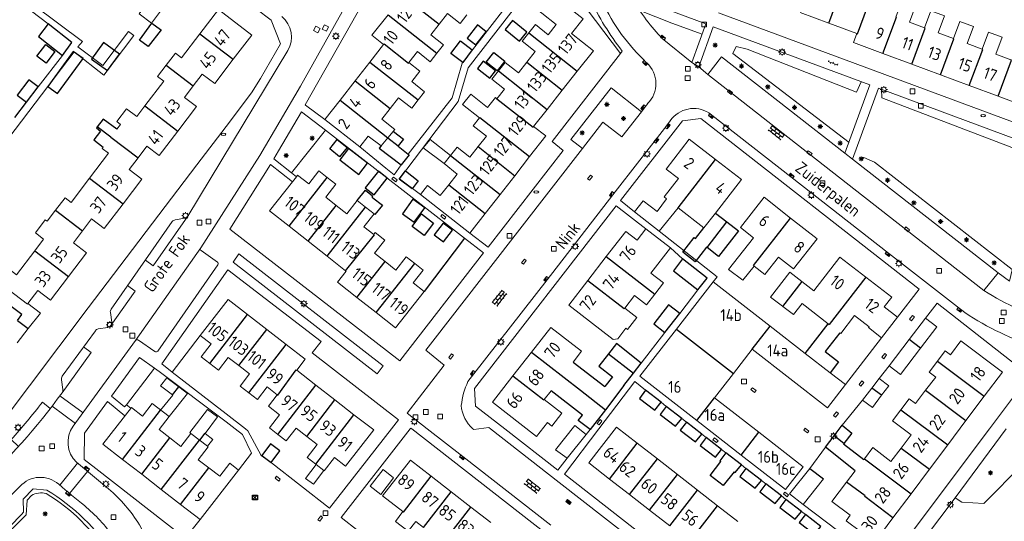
# Model space of a CAD drawing. Extents: x 168769 to 512904, y 516715 to 1559940.
# Tile 134 of 256: x 169957 to 170164, y 519731 to 519836. Entities that reach past the tile are written whole.
import ezdxf

# ---------------------------------------------------------------- set-up
doc = ezdxf.new("R2010")
doc.units = 0
doc.header["$MEASUREMENT"] = 0
doc.layers.get('0').update_dxf_attribs({"linetype": 'CONTINUOUS'})
for name, color, linetype, lineweight in [('B01_HOOFDGEBOUW', 10, 'CONTINUOUS', 0), ('B02_bijgebouw', 12, 'CONTINUOUS', 0), ('B07_scheidingsmuur', 14, 'CONTINUOUS', 25), ('Q04_wegmarkering', 7, 'CONTINUOUS', 0), ('Q21_LANTAARNPAAL', 7, 'CONTINUOUS', 18), ('Q23_kolk', 7, 'CONTINUOUS', 18), ('Q26_BOOM', 7, 'CONTINUOUS', 18), ('Q28_rioolput', 7, 'CONTINUOUS', 18), ('Q92_BRANDKRAAN', 7, 'CONTINUOUS', 0), ('Q96_STRAATKOLK', 7, 'CONTINUOUS', 0), ('Q97_TROTTOIRKOLK', 7, 'CONTINUOUS', 0), ('S02_symb_open_verh', 7, 'CONTINUOUS', 13), ('T04_Haag', 72, 'CONTINUOUS', 0), ('T05_SCHUTTING', 7, 'CONTINUOUS', 25), ('T51_CULTUURSCHEIDING', 3, 'CONTINUOUS', 0), ('V00_kant_verharding', 252, 'CONTINUOUS', 0), ('V11_VERKEERSDREMPEL', 7, 'CONTINUOUS', 0)]:
    doc.layers.add(name, color=color, linetype=linetype, lineweight=lineweight)
for name, color, linetype in [('B11_dakrand_hoofdgebouw', 20, 'CONTINUOUS'), ('B14_dakrand_bijgebouw', 30, 'CONTINUOUS'), ('Q34_Speelwerktuig', 32, 'CONTINUOUS'), ('Z02_Huisnummer', 253, 'CONTINUOUS'), ('Z06_STRAATNAAM', 7, 'CONTINUOUS')]:
    doc.layers.add(name, color=color, linetype=linetype)
doc.styles.add('ISOCP', font='isocp.shx', dxfattribs={"height": 1.8})

# ---------------------------------------------------------------- blocks, each defined once
blk = doc.blocks.new('Q21')
at = {"color": 0}
for points in [[(-1.5, 0), (-1, 0)], [(-1.06, 1.06), (-0.71, 0.71)], [(0, 1.5), (0, 1)], [(1.06, 1.06), (0.71, 0.71)], [(1.5, 0), (1, 0)], [(-1.06, -1.06), (-0.71, -0.71)], [(0, -1.5), (0, -1)], [(1.06, -1.06), (0.71, -0.71)]]:
    blk.add_lwpolyline(points, dxfattribs=at)
blk.add_circle((0, 0), 1, dxfattribs=at)
blk = doc.blocks.new('Q26')
at = {"color": 0}
for p, q in [((-1, 0), (1, 0)), ((-0.7, 0.7), (0.7, -0.7)), ((0.7, 0.7), (-0.7, -0.7)), ((0, 1), (0, -1))]:
    blk.add_line(p, q, dxfattribs=at)
blk = doc.blocks.new('Q28')
at = {"color": 0}
blk.add_lwpolyline([(1, 1), (1, -1), (-1, -1), (-1, 1)], close=True, dxfattribs=at)
blk = doc.blocks.new('Q34')
at = {"color": 0}
for p, q in [((-0.7, 0.7), (0.7, -0.7)), ((0.7, 0.7), (-0.7, -0.7))]:
    blk.add_line(p, q, dxfattribs=at)
blk.add_lwpolyline([(1, 1), (1, -1), (-1, -1), (-1, 1)], close=True, dxfattribs=at)
blk = doc.blocks.new('Q97')
blk.add_hatch(color=256).paths.add_polyline_path([(-1, 1), (-1, 0), (1, 1)])
blk.add_line((1, 1), (-1, 0))
at = {"color": 0}
for points in [[(-1, 0), (-1, 1), (1, 1), (1, 0), (-1, 0)], [(0, 0.8), (0, 1)]]:
    blk.add_lwpolyline(points, dxfattribs=at)
blk = doc.blocks.new('Q23')
at = {"color": 0}
blk.add_lwpolyline([(0.99, -0.5), (-0.99, -0.5), (-0.99, 0.5), (0.99, 0.5), (0.99, -0.5)], dxfattribs=at)
blk = doc.blocks.new('Q96')
for p, q in [((-1, 0.88), (1, 0.88)), ((-1, 0.75), (1, 0.75)), ((-1, 0.63), (1, 0.63)), ((-1, 0.5), (1, 0.5)), ((-1, 0.38), (1, 0.38)), ((-1, 0.25), (1, 0.25)), ((-1, 0.12), (1, 0.12))]:
    blk.add_line(p, q)
at = {"color": 0}
blk.add_lwpolyline([(1, 1), (1, 0), (-1, 0), (-1, 1), (1, 1)], dxfattribs=at)
blk = doc.blocks.new('Q92')
at = {"color": 0}
blk.add_ellipse((0, 0), major_axis=(-0.991, 0), ratio=0.499983, start_param=1.570796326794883, end_param=7.853981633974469, dxfattribs=at)
blk = doc.blocks.new('S024')
at = {"color": 0}
for p, q in [((0, 1.2), (6.7, 1.2)), ((0, 0), (6.7, 0)), ((0.2, 1.2), (0.2, 0)), ((1.25, 1.5), (1.25, 1.2)), ((1.25, 0), (1.25, -1.2)), ((2.3, 1.2), (2.3, 0)), ((3.35, 1.5), (3.35, 1.2)), ((3.35, 0), (3.35, -1.2)), ((4.4, 1.2), (4.4, 0)), ((5.45, 1.5), (5.45, 1.2)), ((5.45, 0), (5.45, -1.2)), ((6.5, 1.2), (6.5, 0)), ((0, -1.2), (6.7, -1.2)), ((0.2, -1.2), (0.2, -1.5)), ((2.3, -1.2), (2.3, -1.5)), ((4.4, -1.2), (4.4, -1.5)), ((6.5, -1.2), (6.5, -1.5))]:
    blk.add_line(p, q, dxfattribs=at)
blk = doc.blocks.new('S026')
for p, q in [((0, 0), (4.4, 0)), ((0.2, 0.5), (0.2, 0)), ((1.2, 0), (1.2, -0.5)), ((2.2, 0.5), (2.2, 0)), ((3.2, 0), (3.2, -0.5)), ((4.2, 0.5), (4.2, 0))]:
    blk.add_line(p, q)

msp = doc.modelspace()

# ---------------------------------------------------------------- linework, layer by layer
at = {"layer": 'B01_HOOFDGEBOUW'}
for points in [[(170063.61, 519833.14), (170065, 519834.89), (170067.71, 519832.74), (170069.39, 519834.87), (170063.32, 519839.68), (170067.42, 519844.86), (170070.71, 519842.26), (170069.38, 519840.59), (170075.03, 519836.11), (170072.58, 519833.01), (170077.19, 519829.36), (170073.8, 519825.07)], [(169986.68, 519838.23), (169984.34, 519835.17), (169981.73, 519837.17), (169982.87, 519838.67), (169978.04, 519842.36)], [(170140.72, 519836.47), (170142.05, 519840.02), (170144.91, 519838.96), (170143.59, 519835.4), (170146.78, 519834.21)], [(169994.52, 519832.94), (169998.41, 519838.04), (170005.42, 519832.68), (170001.52, 519827.59)], [(170146.78, 519834.21), (170148.11, 519837.77), (170150.97, 519836.7), (170149.65, 519833.14), (170152.82, 519831.96)], [(170033.11, 519830.7), (170030.65, 519832.63), (170034.04, 519836.94)], [(170050.6, 519836.93), (170049.19, 519835.14), (170046.56, 519837.2), (170044.81, 519834.97)], [(170126.63, 519835.18), (170120.61, 519837.41)], [(170044.81, 519834.97), (170043.06, 519832.74), (170045.71, 519830.66), (170044.31, 519828.88)], [(170132.55, 519832.98), (170126.63, 519835.18)], [(170152.82, 519831.96), (170154.16, 519835.51), (170157.03, 519834.45), (170155.7, 519830.89), (170158.87, 519829.71)], [(169987.44, 519826.39), (169989.35, 519828.89), (169990.67, 519827.88), (169994.52, 519832.94)], [(170063.19, 519826.98), (170064.96, 519829.22), (170062.22, 519831.39), (170063.61, 519833.14)], [(170138.02, 519828.82), (170131.85, 519831.11), (170132.55, 519832.98)], [(170158.87, 519829.71), (170160.2, 519833.27), (170163.05, 519832.21), (170161.73, 519828.65), (170164.9, 519827.47)], [(170030.22, 519827.02), (170033.11, 519830.7)], [(170169.09, 519829.97), (170167.77, 519826.4), (170171.21, 519825.13), (170168.39, 519817.55), (170162.21, 519819.85)], [(170001.52, 519827.59), (169997.63, 519822.49), (169995, 519824.5), (169993.12, 519822.05)], [(170044.31, 519828.88), (170042.9, 519827.09), (170040.2, 519829.21), (170038.41, 519826.93)], [(170144.08, 519826.57), (170138.02, 519828.82)], [(169982.95, 519817.81), (169986.92, 519823.03), (169985.63, 519824.01), (169987.44, 519826.39)], [(170027.11, 519823.05), (170030.22, 519827.02)], [(170038.41, 519826.93), (170040.74, 519825.1), (170039.02, 519822.91), (170041.72, 519820.79), (170040.36, 519819.06)], [(170057.24, 519825.19), (170058.64, 519826.95), (170061.42, 519824.74), (170063.19, 519826.98)], [(170150.11, 519824.33), (170144.08, 519826.57)], [(170056.9, 519819.32), (170058.5, 519821.33), (170055.85, 519823.43), (170057.24, 519825.19)], [(170073.8, 519825.07), (170070.64, 519821.08)], [(170156.16, 519822.09), (170150.11, 519824.33)], [(169993.12, 519822.05), (169991.25, 519819.59), (169993.8, 519817.65), (169989.88, 519812.52)], [(170023.95, 519819.02), (170027.11, 519823.05)], [(170162.21, 519819.85), (170156.16, 519822.09)], [(170040.36, 519819.06), (170039, 519817.33), (170036.23, 519819.5), (170034.48, 519817.27)], [(170053.25, 519815.3), (170049.69, 519818.11), (170051.4, 519820.27), (170054.93, 519817.48), (170056.58, 519819.57), (170056.9, 519819.32)], [(170070.64, 519821.08), (170067.47, 519817.09)], [(169977.05, 519812.91), (169977.81, 519813.91), (169977.02, 519814.52), (169979.07, 519817.21), (169981.23, 519815.56), (169982.95, 519817.81)], [(170020.77, 519814.97), (170023.95, 519819.02)], [(170034.48, 519817.27), (170032.73, 519815.04), (170035.48, 519812.88), (170034.01, 519811.11)], [(170067.47, 519817.09), (170064.63, 519813.49)], [(170028.12, 519809.2), (170020.77, 519814.97)], [(170052.94, 519809.26), (170054.69, 519811.46), (170051.94, 519813.64), (170053.25, 519815.3)], [(170053.25, 519815.3), (170053.34, 519815.41)], [(170064.63, 519813.49), (170067.17, 519811.51), (170063.77, 519807.16)], [(169989.88, 519812.52), (169985.96, 519807.39), (169983.37, 519809.36), (169981.5, 519806.91)], [(170032.59, 519809.4), (170029.88, 519811.44), (170028.12, 519809.2)], [(170034.01, 519811.11), (170032.59, 519809.4)], [(170102.81, 519806.59), (170097.3, 519810.85), (170092.44, 519804.56), (170095.03, 519802.56)], [(169971.33, 519802.61), (169975.32, 519807.86), (169973.98, 519808.88), (169974.18, 519809.15)], [(170047.18, 519807.43), (170048.55, 519809.16), (170051.2, 519807.06), (170052.94, 519809.26)], [(169981.5, 519806.91), (169979.63, 519804.47), (169982.32, 519802.41), (169978.37, 519797.23)], [(170047.18, 519807.43), (170045.81, 519805.71)], [(170063.77, 519807.16), (170060.65, 519803.16)], [(170046.79, 519801.25), (170048.58, 519803.51), (170045.81, 519805.71)], [(170102.83, 519795.31), (170108.33, 519802.34), (170102.81, 519806.59)], [(169964.19, 519795.91), (169966.2, 519798.54), (169967.48, 519797.56), (169971.33, 519802.61)], [(170014.77, 519802.95), (170013.94, 519801.89)], [(170021.27, 519802.77), (170019.48, 519804.17), (170017.36, 519801.48), (170015.04, 519803.3), (170014.77, 519802.95)], [(170023.14, 519796.9), (170020.93, 519798.64), (170023.06, 519801.36), (170021.27, 519802.77)], [(170060.65, 519803.16), (170057.56, 519799.21)], [(170085.85, 519795.56), (170087.64, 519797.89), (170090.55, 519795.65), (170092.54, 519798.29), (170092.02, 519798.7), (170095.03, 519802.56)], [(170013.94, 519801.89), (170009.12, 519795.76), (170013.23, 519792.53)], [(170040.84, 519799.23), (170042.32, 519801.11), (170045, 519798.99), (170046.79, 519801.25)], [(170051.23, 519791.11), (170040.84, 519799.23)], [(170057.56, 519799.21), (170054.43, 519795.2)], [(170118.62, 519794.27), (170113.07, 519798.63), (170108.07, 519792.26), (170110.82, 519790.11)], [(169978.37, 519797.23), (169974.41, 519792.06), (169971.76, 519794.09), (169969.85, 519791.58)], [(170027.52, 519797.92), (170025.36, 519795.16), (170023.14, 519796.9)], [(170027.52, 519797.92), (170029.32, 519796.54)], [(170029.32, 519796.54), (170031.12, 519795.16)], [(170094.96, 519796.42), (170091.02, 519791.52)], [(170094.96, 519796.42), (170100.41, 519792.21)], [(169959.79, 519787.41), (169961.65, 519789.86), (169959.93, 519791.17), (169962.01, 519793.89), (169962.42, 519793.58), (169964.19, 519795.91)], [(170031.04, 519790.81), (170028.97, 519792.43), (170031.12, 519795.16)], [(170054.43, 519795.2), (170051.23, 519791.11)], [(170091.02, 519791.52), (170085.85, 519795.56)], [(170100.41, 519792.21), (170102.83, 519795.31)], [(170110.94, 519784.17), (170113.21, 519782.38), (170116.1, 519786.06), (170119.23, 519783.61), (170124.18, 519789.91), (170118.62, 519794.27)], [(170013.23, 519792.53), (170017.24, 519789.38)], [(169969.85, 519791.58), (169967.93, 519789.08), (169970.71, 519786.96), (169966.9, 519781.97)], [(170033.41, 519785.12), (170031.16, 519786.89), (170033.33, 519789.65), (170031.35, 519791.2), (170031.04, 519790.81)], [(170079.9, 519786.17), (170084, 519791.47)], [(170084, 519791.47), (170086.37, 519789.64), (170088.21, 519792.01)], [(170088.21, 519792.01), (170093.4, 519788)], [(170105.59, 519783.49), (170110.82, 519790.11)], [(170017.24, 519789.38), (170021.23, 519786.24)], [(170091.91, 519780.64), (170089.28, 519782.67), (170093.4, 519788)], [(169954.18, 519779.34), (169952.59, 519780.55), (169954.7, 519783.32), (169955.95, 519782.37), (169959.79, 519787.41)], [(170021.23, 519786.24), (170025.1, 519783.21)], [(170039.63, 519784.73), (170037.84, 519786.14), (170035.66, 519783.35), (170033.41, 519785.12)], [(170076.03, 519781.16), (170079.9, 519786.17)], [(170134.42, 519781.86), (170128.96, 519786.08), (170123.49, 519778.99)], [(170031.53, 519774.42), (170035.63, 519771.2), (170041.61, 519778.83), (170039.3, 519780.64), (170041.42, 519783.33), (170039.63, 519784.73)], [(170110.94, 519784.17), (170108.61, 519781.19)], [(169966.9, 519781.97), (169963.1, 519776.99), (169960.43, 519779.03), (169958.38, 519776.35)], [(170025.1, 519783.21), (170025.22, 519783.12), (170023.4, 519780.8), (170027.5, 519777.59)], [(170108.61, 519781.19), (170105.59, 519783.49)], [(170121.03, 519776.33), (170119.2, 519774.01), (170114.41, 519777.68), (170118.48, 519782.92)], [(170118.48, 519782.92), (170123.49, 519778.99)], [(170138.29, 519775.59), (170139.88, 519777.65), (170134.42, 519781.86)], [(170072.02, 519775.97), (170076.03, 519781.16)], [(170091.91, 519780.64), (170090.1, 519778.29)], [(169958.38, 519776.35), (169958.27, 519776.21), (169954.18, 519779.34)], [(170085.81, 519778.01), (170083.76, 519775.35)], [(170090.1, 519778.29), (170088.35, 519776.04), (170085.81, 519778.01)], [(169958.38, 519776.35), (169960.99, 519774.32), (169958.45, 519771.05)], [(169996.59, 519763.72), (169994.79, 519765.11), (169996.88, 519767.83), (169994.58, 519769.61), (170000.42, 519777.16), (170004.52, 519773.98)], [(170027.5, 519777.59), (170031.53, 519774.42)], [(170081.32, 519768.78), (170072.02, 519775.97)], [(170126.54, 519772.08), (170121.03, 519776.33)], [(170138.29, 519775.59), (170141.07, 519773.43)], [(170004.52, 519773.98), (170008.56, 519770.86)], [(170083.76, 519775.35), (170086.3, 519773.38), (170084.37, 519770.88)], [(170128.99, 519770.19), (170129.18, 519770.05), (170132.05, 519773.78), (170135.09, 519771.44)], [(170141.07, 519773.43), (170137.75, 519769.12)], [(169958.45, 519771.05), (169956.13, 519768.07)], [(170008.56, 519770.86), (170012.62, 519767.71)], [(170064.17, 519766.11), (170068.22, 519771.31), (170074.68, 519766.28), (170072.91, 519764.01)], [(170082.3, 519768.9), (170084.03, 519771.14)], [(170084.03, 519771.14), (170084.37, 519770.88)], [(170137.75, 519769.12), (170134.95, 519771.26), (170135.09, 519771.44)], [(170012.62, 519767.71), (170016.64, 519764.61), (170014.84, 519762.29)], [(170081.32, 519768.78), (170082.3, 519768.9)], [(170163.11, 519761.93), (170154.4, 519768.47), (170152.2, 519765.55), (170151.11, 519766.36), (170149.51, 519764.24)], [(170060.29, 519761.13), (170064.17, 519766.11)], [(170002.69, 519763.27), (170000.45, 519765), (169998.39, 519762.33), (169996.59, 519763.72)], [(170002.95, 519758.97), (170004.93, 519761.53), (170002.69, 519763.27)], [(170147.75, 519761.9), (170149.51, 519764.24)], [(170014.84, 519762.29), (170018.89, 519759.16)], [(170056.01, 519755.62), (170060.29, 519761.13)], [(170146.98, 519758.1), (170149.11, 519760.88), (170147.75, 519761.9)], [(170163.11, 519761.93), (170159.32, 519756.88)], [(170018.89, 519759.16), (170022.87, 519756.08)], [(170002.95, 519758.97), (170004.77, 519757.56)], [(170010.77, 519757.15), (170008.65, 519758.79), (170006.6, 519756.14), (170004.77, 519757.56)], [(170010.91, 519748.84), (170009.15, 519750.2), (170011.26, 519752.93), (170008.92, 519754.74), (170010.77, 519757.15)], [(170068.28, 519758), (170066.86, 519756.18)], [(170143.5, 519756.34), (170144.86, 519755.31), (170146.98, 519758.1)], [(169988.03, 519752.58), (169984.48, 519755.31), (169982.44, 519752.69), (169980.11, 519754.5), (169974.12, 519746.78), (169978.23, 519743.6)], [(170022.87, 519756.08), (170026.87, 519752.98)], [(170056.01, 519755.62), (170065.24, 519748.4), (170067.52, 519751.31)], [(170066.86, 519756.18), (170070.55, 519753.31), (170068.44, 519750.6), (170067.52, 519751.31)], [(170141.76, 519754.02), (170143.5, 519756.34)], [(170159.32, 519756.88), (170155.46, 519751.73)], [(170026.87, 519752.98), (170031.02, 519749.78), (170025.13, 519742.16), (170022.77, 519743.99), (170020.63, 519741.21), (170020.55, 519741.27)], [(170141.82, 519745.98), (170143.92, 519748.78), (170140.02, 519751.71), (170141.76, 519754.02)], [(169988.2, 519748.09), (169985.92, 519749.86), (169988.03, 519752.58)], [(170155.46, 519751.73), (170151.62, 519746.62)], [(169992.6, 519749.06), (169990.48, 519746.32), (169988.2, 519748.09)], [(169996.09, 519746.37), (169992.6, 519749.06)], [(170016.94, 519748.42), (170014.71, 519750.14), (170012.66, 519747.48), (170010.91, 519748.84)], [(170086.4, 519746.97), (170082.06, 519750.35), (170076.22, 519742.85), (170080.56, 519739.47)], [(170018.84, 519742.59), (170017.06, 519743.97), (170019.17, 519746.7), (170016.94, 519748.42)], [(170090.62, 519743.69), (170086.4, 519746.97)], [(169996.4, 519741.79), (169994.16, 519743.53), (169996.26, 519746.25)], [(169996.26, 519746.25), (169996.09, 519746.37)], [(170134.13, 519743.72), (170135.88, 519746.06), (170139.71, 519743.18), (170141.82, 519745.98)], [(170151.62, 519746.62), (170147.78, 519741.51)], [(169978.23, 519743.6), (169982.27, 519740.46)], [(170002.6, 519741.35), (170000.77, 519742.77), (169998.66, 519740.04), (169996.4, 519741.79)], [(170018.95, 519742.51), (170018.84, 519742.59)], [(170020.55, 519741.27), (170018.95, 519742.51)], [(170037.17, 519732.62), (170032.89, 519735.94), (170038.73, 519743.45)], [(170043.12, 519740.04), (170038.73, 519743.45)], [(170094.83, 519740.42), (170090.62, 519743.69)], [(170134.01, 519743.56), (170134.13, 519743.72)], [(169982.27, 519740.46), (169986.38, 519737.27)], [(169994.53, 519730.95), (170002.6, 519741.35)], [(170099.04, 519737.14), (170094.83, 519740.42)], [(170132.19, 519741.2), (170130.38, 519738.83)], [(170147.78, 519741.51), (170143.92, 519736.37)], [(170047.3, 519736.79), (170043.12, 519740.04)], [(170080.56, 519739.47), (170084.78, 519736.19)], [(170130.38, 519738.83), (170127.27, 519734.77)], [(169986.38, 519737.27), (169990.45, 519734.11)], [(170051.46, 519733.56), (170047.3, 519736.79)], [(170103.27, 519733.85), (170099.04, 519737.14)], [(170143.92, 519736.37), (170140.13, 519731.31)], [(170084.78, 519736.19), (170089, 519732.91)], [(170131.16, 519731.85), (170127.27, 519734.77)], [(169990.45, 519734.11), (169994.53, 519730.95)], [(170041.47, 519729.29), (170039.84, 519730.55), (170038.26, 519728.5), (170035.58, 519730.58), (170037.17, 519732.62)], [(170055.65, 519730.31), (170051.46, 519733.56)], [(170089, 519732.91), (170093.21, 519729.64)], [(170107.5, 519730.56), (170103.27, 519733.85)], [(170140.13, 519731.31), (170136.3, 519726.21), (170130.3, 519730.71), (170131.16, 519731.85)]]:
    msp.add_lwpolyline(points, dxfattribs=at)
at = {"layer": 'B02_bijgebouw'}
for points in [[(170045.81, 519805.71), (170041.44, 519809.04), (170042.86, 519810.76), (170047.18, 519807.43)], [(170094.61, 519770.9), (170102.34, 519780.85)], [(170102.34, 519780.85), (170114.32, 519771.55)], [(170114.32, 519771.55), (170121.66, 519765.85)], [(170146.99, 519773.24), (170143.52, 519768.74)], [(170145.92, 519766.93), (170149.37, 519771.41), (170146.99, 519773.24)], [(170098.92, 519751.73), (170086.95, 519761.03), (170094.61, 519770.9)], [(170143.52, 519768.74), (170139.3, 519763.26)], [(170110.55, 519766.7), (170106.59, 519761.6)], [(170130.12, 519759.29), (170126.35, 519754.43), (170110.55, 519766.7)], [(170121.66, 519765.85), (170126.91, 519761.78)], [(170139.3, 519763.26), (170141.68, 519761.43), (170145.92, 519766.93)], [(170106.59, 519761.6), (170102.63, 519756.5)], [(170126.91, 519761.78), (170130.12, 519759.29)], [(169990.05, 519758.84), (169987.58, 519760.68), (169986.26, 519759.06), (169988.74, 519757.15)], [(170137.24, 519760.58), (170135.7, 519758.57)], [(170137.24, 519760.58), (170139.23, 519759.05), (170137.72, 519757.05)], [(169988.74, 519757.15), (169988.8, 519757.1), (169986.25, 519753.94)], [(169988.03, 519752.58), (169991.93, 519757.43), (169990.05, 519758.84)], [(170135.7, 519758.57), (170133.73, 519756.01)], [(170137.72, 519757.05), (170135.81, 519754.52)], [(170102.63, 519756.5), (170111.93, 519749.28)], [(170135.81, 519754.52), (170133.73, 519756.01)], [(169992.6, 519749.06), (169992.36, 519749.24), (169996.09, 519754.1), (169998.21, 519752.5), (169995.58, 519749.04)], [(170108.22, 519744.51), (170098.92, 519751.73)], [(169995.58, 519749.04), (169997.2, 519747.76), (169996.09, 519746.37)], [(170071.65, 519743.82), (170069.22, 519745.58), (170073.27, 519750.73), (170075.65, 519748.85)], [(170075.65, 519748.85), (170071.65, 519743.82)], [(170111.93, 519749.28), (170121.23, 519742.06), (170117.52, 519737.29), (170108.22, 519744.51)], [(170020.55, 519741.27), (170018.34, 519738.37), (170016.68, 519739.57), (170018.95, 519742.51)], [(170032.5, 519736.25), (170035.2, 519739.72), (170032.98, 519741.44), (170030.29, 519737.97), (170032.5, 519736.25)], [(170118.42, 519736.37), (170122.64, 519741.7)], [(170125.54, 519739.49), (170121.28, 519734.1)], [(170118.42, 519736.37), (170121.28, 519734.1)]]:
    msp.add_lwpolyline(points, dxfattribs=at)
at = {"layer": 'B07_scheidingsmuur'}
for points in [[(170126.63, 519835.18), (170129.45, 519842.81), (170129.33, 519842.85)], [(170037.19, 519840.95), (170044.81, 519834.97)], [(170132.55, 519832.98), (170132.64, 519832.94), (170135.5, 519840.54), (170135.38, 519840.59)], [(170034.04, 519836.94), (170044.31, 519828.88)], [(170138.02, 519828.82), (170140.84, 519836.42), (170140.72, 519836.47)], [(170144.08, 519826.57), (170146.9, 519834.16), (170146.78, 519834.21)], [(169994.52, 519832.94), (170001.52, 519827.59)], [(170063.61, 519833.14), (170073.8, 519825.07)], [(170150.11, 519824.33), (170152.94, 519831.91), (170152.82, 519831.96)], [(170033.11, 519830.7), (170033.2, 519830.82), (170038.32, 519826.81), (170038.41, 519826.93)], [(170156.16, 519822.09), (170158.99, 519829.66), (170158.87, 519829.71)], [(170162.21, 519819.85), (170165.02, 519827.42), (170164.9, 519827.47)], [(169987.44, 519826.39), (169993.12, 519822.05)], [(170030.22, 519827.02), (170040.36, 519819.06)], [(170063.19, 519826.98), (170070.64, 519821.08)], [(170057.24, 519825.19), (170067.47, 519817.09)], [(170027.11, 519823.05), (170034.48, 519817.27)], [(169956.14, 519820.06), (169958.06, 519818.6)], [(170056.9, 519819.32), (170064.54, 519813.38), (170064.63, 519813.49)], [(169982.95, 519817.81), (169989.88, 519812.52)], [(170023.95, 519819.02), (170034.01, 519811.11)], [(170053.34, 519815.41), (170063.77, 519807.16)], [(169975.8, 519811.27), (169972.94, 519813.45)], [(169975.8, 519811.27), (169981.5, 519806.91)], [(170034.01, 519811.11), (170036.18, 519809.41)], [(170052.94, 519809.26), (170060.65, 519803.16)], [(170047.18, 519807.43), (170057.56, 519799.21)], [(170094.96, 519796.42), (170102.81, 519806.59)], [(169971.33, 519802.61), (169978.37, 519797.23)], [(170013.23, 519792.53), (170021.27, 519802.77)], [(170046.79, 519801.25), (170054.43, 519795.2)], [(170017.24, 519789.38), (170023.14, 519796.9)], [(170021.23, 519786.24), (170029.32, 519796.54)], [(169964.19, 519795.91), (169969.85, 519791.58)], [(170110.94, 519784.17), (170110.79, 519784.29), (170118.62, 519794.27)], [(170101.06, 519788.1), (170105.23, 519793.46)], [(170025.1, 519783.21), (170031.16, 519790.72), (170031.04, 519790.81)], [(169959.79, 519787.41), (169966.9, 519781.97)], [(170079.9, 519786.17), (170090.1, 519778.29)], [(170027.5, 519777.59), (170033.41, 519785.12)], [(170031.53, 519774.42), (170039.63, 519784.73)], [(170134.42, 519781.86), (170126.75, 519771.92)], [(170076.03, 519781.16), (170083.68, 519775.25)], [(170117, 519775.7), (170121.05, 519780.91)], [(169996.59, 519763.72), (170004.52, 519773.98)], [(170083.68, 519775.25), (170083.76, 519775.35)], [(169956.18, 519772.77), (169958.45, 519771.05)], [(170110.55, 519766.7), (170114.32, 519771.55)], [(170126.54, 519772.08), (170126.75, 519771.92)], [(170002.69, 519763.27), (170008.56, 519770.86)], [(170094.61, 519770.9), (170106.59, 519761.6)], [(170004.77, 519757.56), (170012.62, 519767.71)], [(170145.92, 519766.93), (170143.52, 519768.74)], [(170064.17, 519766.11), (170074.47, 519758.1)], [(170080.36, 519765.78), (170085.6, 519761.68)], [(170149.51, 519764.24), (170159.32, 519756.88)], [(170010.77, 519757.15), (170010.89, 519757.05), (170014.72, 519762.38), (170014.84, 519762.29)], [(170060.29, 519761.13), (170066.78, 519756.08), (170066.86, 519756.18)], [(170010.91, 519748.84), (170018.89, 519759.16)], [(169988.74, 519757.15), (169990.05, 519758.84)], [(170074.47, 519758.1), (170079.72, 519754.02)], [(170137.72, 519757.05), (170135.7, 519758.57)], [(170146.98, 519758.1), (170155.46, 519751.73)], [(170016.94, 519748.42), (170022.87, 519756.08)], [(170098.92, 519751.73), (170102.63, 519756.5)], [(169978.23, 519743.6), (169986.25, 519753.94)], [(170018.84, 519742.59), (170026.87, 519752.98)], [(170141.76, 519754.02), (170151.62, 519746.62)], [(169995.58, 519749.04), (169995.53, 519749.08), (169994.42, 519747.64)], [(170108.22, 519744.51), (170111.93, 519749.28)], [(169982.27, 519740.46), (169988.2, 519748.09)], [(169986.38, 519737.27), (169994.42, 519747.64)], [(170080.56, 519739.47), (170086.4, 519746.97)], [(170129.82, 519746.96), (170127.74, 519748.52)], [(170141.82, 519745.98), (170147.78, 519741.51)], [(170084.78, 519736.19), (170090.62, 519743.69)], [(170134.13, 519743.72), (170143.92, 519736.37)], [(169990.45, 519734.11), (169996.4, 519741.79)], [(170089, 519732.91), (170094.83, 519740.42)], [(170037.29, 519732.53), (170043.12, 519740.04)], [(170134.27, 519735.91), (170130.38, 519738.83)], [(170041.47, 519729.29), (170047.3, 519736.79)], [(170093.21, 519729.64), (170099.04, 519737.14)], [(170140.13, 519731.31), (170134.19, 519735.8), (170134.27, 519735.91)], [(170037.29, 519732.53), (170037.17, 519732.62)], [(170045.63, 519726.05), (170051.46, 519733.56)], [(170097.44, 519726.35), (170103.27, 519733.85)]]:
    msp.add_lwpolyline(points, dxfattribs=at)
at = {"layer": 'B11_dakrand_hoofdgebouw'}
for points in [[(169977.05, 519812.91), (169974.2, 519815.02), (169972.94, 519813.45)], [(169972.94, 519813.45), (169972.75, 519813.21), (169973.64, 519812.53), (169972.19, 519810.66), (169974.18, 519809.15)], [(170035.16, 519812.47), (170037.26, 519810.86), (170036.18, 519809.41)], [(170036.18, 519809.41), (170036.15, 519809.37), (170038.27, 519807.69)], [(170038.27, 519807.69), (170038.48, 519807.53), (170036.81, 519805.43)], [(170027.52, 519797.92), (170029.29, 519800.1), (170030.78, 519798.94), (170030.6, 519798.73), (170030.87, 519798.52)], [(170030.87, 519798.52), (170032.88, 519796.95), (170031.28, 519795.03), (170031.12, 519795.16)], [(169956.18, 519772.77), (169957.06, 519774), (169952.67, 519777.33), (169954.18, 519779.34)], [(170121.66, 519765.85), (170126.54, 519772.08)], [(170128.99, 519770.19), (170125.9, 519766.24), (170128.69, 519764.07), (170126.91, 519761.78)], [(170087.25, 519763.8), (170082.03, 519767.94), (170080.36, 519765.78)], [(170080.36, 519765.78), (170078.35, 519763.16), (170081.19, 519760.95)], [(170072.91, 519764.01), (170079.57, 519758.87)], [(170085.6, 519761.68), (170087.25, 519763.8)], [(170083.58, 519759.08), (170085.6, 519761.68)], [(170081.19, 519760.95), (170079.57, 519758.87)], [(170083.58, 519759.08), (170079.72, 519754.02)], [(170074.86, 519752.88), (170068.28, 519758)], [(170076.53, 519749.84), (170074, 519751.75), (170074.86, 519752.88)], [(170079.72, 519754.02), (170076.53, 519749.84)], [(170127.74, 519748.52), (170129.46, 519750.81)], [(170129.46, 519750.81), (170131.48, 519749.13), (170129.82, 519746.96)], [(170125.94, 519746.14), (170127.74, 519748.52)], [(170129.82, 519746.96), (170129.72, 519746.83), (170134.01, 519743.56)], [(170132.19, 519741.2), (170125.94, 519746.14)]]:
    msp.add_lwpolyline(points, dxfattribs=at)
at = {"layer": 'B11_dakrand_hoofdgebouw', "flags": 128}
msp.add_lwpolyline([(170032.59, 519809.4), (170032.2, 519808.91), (170036.81, 519805.43)], dxfattribs=at)
at = {"layer": 'B14_dakrand_bijgebouw'}
for points in [[(170058.65, 519833.87), (170061.68, 519831.42), (170063.21, 519833.32), (170060.18, 519835.76), (170058.65, 519833.87)], [(169962.6, 519835.06), (169960.56, 519832.38), (169965.65, 519828.41)], [(169965.65, 519828.41), (169967.62, 519831.11), (169962.6, 519835.06)], [(169986.38, 519833.8), (169983.64, 519830.25), (169981.79, 519831.61), (169984.44, 519835.21), (169986.26, 519833.88), (169986.38, 519833.8)], [(170052.83, 519834.82), (170050.68, 519832.04), (170052.51, 519830.62), (170054.66, 519833.39), (170052.83, 519834.82)], [(170049.25, 519831.45), (170051.72, 519829.59), (170049.74, 519826.94), (170047.26, 519828.81), (170049.25, 519831.45)], [(169964.04, 519829.23), (169962.19, 519826.81), (169960.27, 519828.28), (169962.13, 519830.7), (169964.04, 519829.23)], [(169974.27, 519831.09), (169971.75, 519827.64), (169975.07, 519825.22), (169977.58, 519828.67), (169974.27, 519831.09)], [(169967.9, 519829.25), (169962.54, 519821.89), (169964.61, 519820.38), (169969.97, 519827.74), (169967.9, 519829.25)], [(170056.27, 519829.03), (170058.56, 519827.23), (170056.94, 519825.17), (170054.65, 519826.96), (170056.27, 519829.03)], [(170052.8, 519825.69), (170055.42, 519823.61), (170056.63, 519825.14), (170054.01, 519827.22), (170052.8, 519825.69)], [(169960.49, 519821.82), (169958.56, 519823.27), (169956.14, 519820.06)], [(169958.06, 519818.6), (169960.49, 519821.82)], [(169955.61, 519815.36), (169958.06, 519818.6)], [(170021.78, 519808.77), (170023.37, 519810.74), (170025.44, 519809.06), (170023.85, 519807.09), (170021.78, 519808.77)], [(170029.74, 519805.77), (170025.74, 519808.86), (170023.91, 519806.5), (170027.91, 519803.4), (170029.74, 519805.77)], [(170032.01, 519804.12), (170029.24, 519800.64), (170031.11, 519799.15), (170033.88, 519802.62), (170032.01, 519804.12)], [(170037.69, 519804.16), (170040.39, 519802.08), (170039.07, 519800.38), (170036.38, 519802.45), (170037.69, 519804.16)], [(170039.25, 519798.21), (170037.05, 519795.18), (170039.54, 519793.37), (170041.74, 519796.4), (170039.25, 519798.21)], [(170043.62, 519793.18), (170041.66, 519790.58), (170039.08, 519792.52), (170041.04, 519795.12), (170043.62, 519793.18)], [(170102.83, 519795.31), (170105.23, 519793.46)], [(170045.63, 519793.19), (170043.76, 519790.74), (170045.7, 519789.26), (170047.57, 519791.71), (170045.63, 519793.19)], [(170098.65, 519789.97), (170100.41, 519792.21)], [(170105.23, 519793.46), (170107.67, 519791.58)], [(170100.98, 519788.15), (170098.58, 519785.1), (170095.94, 519787.09), (170098.36, 519790.19), (170098.65, 519789.97)], [(170107.67, 519791.58), (170103.46, 519786.22), (170101.06, 519788.1)], [(170101.06, 519788.1), (170100.98, 519788.15)], [(170095.9, 519785.7), (170094.01, 519783.17), (170099.14, 519779.16)], [(170099.14, 519779.16), (170101.12, 519781.63), (170095.9, 519785.7)], [(170095.32, 519774.24), (170092.98, 519776.07), (170089.88, 519772.07), (170092.16, 519770.21)], [(170092.16, 519770.21), (170095.32, 519774.24)], [(170088.14, 519758.09), (170086.85, 519756.41), (170090.08, 519753.95), (170091.39, 519755.58)], [(170091.39, 519755.58), (170088.14, 519758.09)], [(170092.5, 519754.68), (170091.21, 519753), (170094.45, 519750.54), (170095.75, 519752.17)], [(170095.75, 519752.17), (170092.5, 519754.68)], [(170096.71, 519751.42), (170095.42, 519749.74), (170098.66, 519747.28), (170099.96, 519748.91)], [(170099.96, 519748.91), (170096.71, 519751.42)], [(170009.32, 519746.89), (170007.49, 519744.42), (170009.48, 519742.94), (170011.31, 519745.41), (170009.32, 519746.89)], [(170100.87, 519748.18), (170099.59, 519746.5), (170102.82, 519744.04), (170104.12, 519745.67)], [(170104.12, 519745.67), (170100.87, 519748.18)], [(170105.03, 519744.96), (170103.75, 519743.28), (170103.94, 519743.13)], [(170108.28, 519742.45), (170105.03, 519744.96)], [(170106.73, 519741.01), (170104.42, 519738.12), (170101.69, 519740.2), (170103.94, 519743.13)], [(170106.73, 519741.01), (170106.98, 519740.82), (170108.28, 519742.45)], [(170109.23, 519741.7), (170107.95, 519740.02), (170111.18, 519737.56), (170112.49, 519739.19)], [(170112.49, 519739.19), (170109.23, 519741.7)], [(170122.64, 519741.7), (170125.54, 519739.49)], [(170113.42, 519738.44), (170112.13, 519736.76), (170115.37, 519734.3), (170116.67, 519735.93)], [(170116.67, 519735.93), (170113.42, 519738.44)], [(170117.63, 519735.18), (170116.35, 519733.5), (170119.58, 519731.04), (170120.88, 519732.67)], [(170120.88, 519732.67), (170117.63, 519735.18)], [(170121.72, 519732), (170120.43, 519730.32), (170123.67, 519727.86), (170124.97, 519729.49)], [(170124.97, 519729.49), (170121.72, 519732)]]:
    msp.add_lwpolyline(points, dxfattribs=at)
at = {"layer": 'Q04_wegmarkering'}
for points in [[(170159.25, 519779.06), (170128.71, 519802.89), (170101.23, 519824.38)], [(169983.04, 519785.41), (169984.67, 519784.26), (169991.94, 519794.66)], [(169980.99, 519768.53), (169994.7, 519788.02)], [(169975.81, 519771.7), (169980.93, 519778.94), (169979.3, 519780.07)], [(169965.55, 519757.58), (169971.69, 519766.03), (169970.08, 519767.23)]]:
    msp.add_lwpolyline(points, dxfattribs=at)
msp.add_lwpolyline([(169963.07, 519754.27), (169961.4, 519755.59, -0.021495), (169954.82, 519747.74), (169956.39, 519746.3)], format="xyb", dxfattribs=at)
at = {"layer": 'T04_Haag'}
msp.add_lwpolyline([(170082.85, 519828.79), (170075.89, 519838.02), (170071.76, 519841.33)], dxfattribs=at)
at = {"layer": 'T05_SCHUTTING'}
msp.add_lwpolyline([(170050.13, 519790.04), (170041.61, 519778.83)], dxfattribs=at)
at = {"layer": 'T51_CULTUURSCHEIDING'}
for points in [[(170100.04, 519832.88), (170093.67, 519835.18), (170086.96, 519837.81)], [(170130.89, 519810.11), (170106.49, 519828.84), (170107.2, 519830.27), (170109.49, 519829.74), (170132.48, 519820.68), (170133.47, 519822.85)], [(170137.72, 519821.29), (170137.76, 519819.48), (170168.02, 519807.98), (170168.8, 519809.79)], [(170013.76, 519803.74), (170020.89, 519812.74)], [(170165.16, 519783.47), (170136.22, 519805.98), (170134.02, 519806.99), (170133.73, 519806.6)], [(169988.65, 519761.93), (169994.58, 519769.61)], [(169979.05, 519755.08), (169984.98, 519762.73)], [(170162.41, 519715.04), (170175.39, 519732.17), (170176.01, 519735.41), (170171.62, 519741.72), (170167.43, 519742.62), (170159.19, 519734.35), (170154.6, 519734.64), (170153.2, 519735.49)]]:
    msp.add_lwpolyline(points, dxfattribs=at)
msp.add_lwpolyline([(169955.94, 519719.98), (169950.5, 519724.48), (169954.51, 519728.47), (169958.01, 519731.98), (169958.2, 519735.02), (169959.13, 519736.01, -0.197525), (169962.2, 519736.45, -0.119867), (169975.32, 519723.38)], format="xyb", dxfattribs=at)
at = {"layer": 'V00_kant_verharding'}
for p, q in [((170087.71, 519827.53), (170088.22, 519827.01)), ((170088.22, 519827.01), (170088.42, 519826.84)), ((170087.84, 519817.33), (170087.26, 519816.6)), ((170088.59, 519818.3), (170087.84, 519817.33))]:
    msp.add_line(p, q, dxfattribs=at)
for points in [[(169945.35, 519849.98), (169960.05, 519869.71), (169964.49, 519870.13), (169986.5, 519853.26), (170000, 519842.99), (170009.47, 519835.79), (170011.44, 519830.87), (170007.21, 519823.56), (170005.38, 519820.58), (170000, 519813.49), (169993.87, 519805.41), (169971.04, 519775.42), (169952.45, 519750.85), (169946.39, 519742.93), (169946.85, 519742.54), (169945.31, 519740.68), (169945.31, 519740.68), (169926.15, 519755.31), (169898.74, 519717.87), (169878.93, 519732.82), (169880.21, 519734.6)], [(169962.6, 519835.06), (169944.49, 519848.84), (169917.52, 519813.63), (169910.03, 519803.51)], [(170066.11, 519845.55), (170050.88, 519825.78), (170048.77, 519818.7), (170036.45, 519802.51), (170040.84, 519799.23)], [(169954.35, 519842.97), (169969.83, 519831.34), (169968.89, 519830.2), (169974.11, 519826.26)], [(170097.89, 519826.95), (170100.84, 519835.01), (170085.1, 519840.89)], [(170174.27, 519815.03), (170173.35, 519811.46), (170103.45, 519837.37)], [(170130.03, 519807.87), (170135.28, 519822.2), (170102.35, 519834.43), (170099.31, 519826)], [(169974.11, 519826.26), (169979.53, 519833.44), (169980.65, 519832.6), (169974.35, 519824.25)], [(169935, 519785.8), (169968.07, 519829.17), (169974.35, 519824.25)], [(169960.49, 519821.82), (169965.65, 519828.41)], [(170099.31, 519826), (170101.23, 519824.38), (170104.12, 519828.11), (170130.03, 519807.87)], [(170097.89, 519826.95), (170099.31, 519826)], [(170087.26, 519816.6), (170080.89, 519821.62), (170072.44, 519810.79), (170074.89, 519808.89)], [(170162.23, 519782.78), (170164.58, 519781.03), (170171.2, 519808.9), (170137.11, 519821.52), (170131.63, 519806.64)], [(170011.02, 519808.36), (170015.86, 519816.59), (170020.89, 519812.74)], [(170074.89, 519808.89), (170079.17, 519814.39), (170083.13, 519811.3), (170087.26, 519816.6)], [(170082.85, 519797.96), (170095.88, 519814.68), (170099.75, 519815.19), (170145.62, 519779.34), (170141.07, 519773.43)], [(170020.89, 519812.74), (170050.13, 519790.04)], [(170033.55, 519804.77), (170028.12, 519809.2)], [(170068.27, 519729.77), (170049.72, 519744.18), (170042.28, 519750), (170038.03, 519753.32), (170045.85, 519763.35), (170041.95, 519766.49), (170074.89, 519808.89)], [(170011.02, 519808.36), (170010.04, 519806.67), (170013.76, 519803.74)], [(170130.03, 519807.87), (170131.63, 519806.64)], [(170131.63, 519806.64), (170162.23, 519782.78)], [(170013.94, 519801.89), (170009.33, 519805.51), (170000.82, 519791.94), (170036.49, 519764.27)], [(170033.55, 519804.77), (170035.32, 519803.32), (170036.81, 519805.43)], [(170013.76, 519803.74), (170014.77, 519802.95)], [(170081.96, 519796.82), (170052.17, 519758.5), (170052.43, 519754.8), (170058.59, 519750), (170069.72, 519741.31), (170071.65, 519743.82)], [(170081.96, 519796.82), (170088.21, 519792.01)], [(170082.85, 519797.96), (170085.85, 519795.56)], [(170091.02, 519791.52), (170103.19, 519781.95), (170102.34, 519780.85)], [(170050.13, 519790.04), (170054.08, 519786.93), (170036.49, 519764.27)], [(170093.4, 519788), (170095.9, 519785.7)], [(170019.96, 519768.36), (170000.38, 519783.37), (169986.53, 519763.68), (169988.65, 519761.93)], [(170095.32, 519774.24), (170099.14, 519779.16)], [(170146.99, 519773.24), (170149.44, 519776.39), (170168.82, 519761.2), (170160.4, 519750), (170142.66, 519726.4), (170138.56, 519721.04)], [(170087.25, 519763.8), (170092.16, 519770.21)], [(170019.96, 519768.36), (170018.09, 519765.97), (170036.23, 519751.88), (170034.76, 519750), (170021.73, 519733.35), (170009.58, 519742.86)], [(170137.75, 519769.12), (170130.12, 519759.29)], [(169965.55, 519757.58), (169971.69, 519766.03), (169970.08, 519767.23)], [(169984.98, 519762.73), (169981.79, 519764.97), (169975.93, 519756.89), (169978.66, 519754.65), (169979.05, 519755.08)], [(170139.3, 519763.26), (170137.24, 519760.58)], [(170005.35, 519744.89), (170003.47, 519748.83), (170001.92, 519750), (170000, 519751.45), (169985.93, 519762.04), (169984.98, 519762.73)], [(170009.58, 519742.86), (170007.36, 519744.39), (170004.59, 519749.6), (170004.08, 519750), (170000, 519753.16), (169988.65, 519761.93)], [(170088.14, 519758.09), (170085.87, 519759.97), (170078.32, 519750)], [(169978.74, 519752.74), (169975.08, 519755.73), (169970.26, 519749.11), (169970.22, 519743.58), (169972.67, 519741.65), (169991.43, 519727.06)], [(169979.05, 519755.08), (169980.01, 519754.36)], [(170091.39, 519755.58), (170092.5, 519754.68)], [(170129.46, 519750.81), (170133.73, 519756.01)], [(170095.75, 519752.17), (170096.71, 519751.42)], [(170027.74, 519728.62), (170024.2, 519731.38), (170038.68, 519750), (170038.8, 519750.16), (170039.01, 519750), (170067.1, 519728.11), (170082.84, 519715.91), (170068.13, 519696.92), (170065.43, 519699.04)], [(170078.32, 519750), (170071.09, 519740.47), (170122.07, 519700.64)], [(170075.65, 519748.85), (170076.53, 519749.84)], [(170099.96, 519748.91), (170100.87, 519748.18)], [(170143.56, 519725.66), (170164.04, 519709.91), (170165.78, 519712.48), (170162.41, 519715.04), (170146.73, 519726.96), (170153.2, 519735.49), (170163.94, 519750)], [(170002.6, 519741.35), (170005.35, 519744.89)], [(170105.03, 519744.96), (170104.12, 519745.67)], [(170122.64, 519741.7), (170125.94, 519746.14)], [(170108.28, 519742.45), (170109.23, 519741.7)], [(170112.49, 519739.19), (170113.42, 519738.44)], [(170117.63, 519735.18), (170116.67, 519735.93)], [(170120.88, 519732.67), (170121.72, 519732)], [(170121.28, 519734.1), (170138.56, 519721.04)], [(169994.53, 519730.95), (169991.43, 519727.06)]]:
    msp.add_lwpolyline(points, dxfattribs=at)
for points in [[(170038.27, 519807.69), (170047.53, 519819.47), (170049.63, 519826.77), (170064.4, 519845.9), (170067.67, 519850.01, 0.079633), (170056.6, 519858.03), (170049.82, 519861.7), (170049.32, 519863.44), (170046.62, 519864.85), (170042.68, 519864.06), (170039.96, 519859.2), (170016.61, 519818.03), (170016.66, 519817.96), (170020.77, 519814.97)], [(169975.33, 519737.41), (169968.6, 519742.99, -0.386791), (169967.91, 519750.55), (169980.99, 519768.53, -0.366211), (169981.61, 519768.63), (169985.05, 519766.23, 0.30339), (169985.67, 519766.32), (169998.29, 519784.43, 0.36462), (169998.17, 519785.02), (169994.74, 519787.42, -0.464886), (169994.7, 519788.02), (170007.08, 519807.39), (170015.64, 519821.97), (170037.69, 519861.34)], [(170074.32, 519844.38), (170076.48, 519840.36, 0.057932), (170083.25, 519829.33), (170082.85, 519828.79), (170068.51, 519810.33), (170070.84, 519808.43), (170055.09, 519788.16), (170051.23, 519791.11)], [(170097.89, 519826.95), (170091.65, 519831.95), (170091.25, 519832.36, -0.061659), (170085.1, 519840.89)], [(170011.71, 519836.59, -0.364732), (170013.01, 519829.41), (169991.94, 519794.66), (169991.94, 519794.66, -0.123236), (169991.33, 519794.26), (169989.32, 519793.89, 0.177368), (169988.7, 519793.51), (169975.86, 519775.14, 0.206599), (169975.7, 519774.42), (169975.99, 519772.41, -0.409087), (169975.18, 519771.31), (169973.16, 519770.99, 0.201883), (169972.55, 519770.57), (169965.58, 519761.03, 0.144026), (169965.4, 519760.3), (169965.73, 519758.29, -0.189127), (169965.55, 519757.58, -0.050514), (169947.56, 519737.43, -0.156226)], [(170170.56, 519767.1, -0.072373), (170155.24, 519774.41), (170153.67, 519775.64), (170139.18, 519786.88), (170118.66, 519802.95), (170102.05, 519815.9), (170101.47, 519816.33, 0.406253), (170093.33, 519814.66), (170092.6, 519813.7), (170081.24, 519799.11), (170067.44, 519781.32), (170052.04, 519761.55), (170050.82, 519759.94, 0.079465), (170049.42, 519754.9, 0.199739), (170051.87, 519750), (170052.03, 519749.87), (170053.12, 519750), (170055.24, 519750.26), (170055.57, 519750), (170070.01, 519738.75), (170114.09, 519704.37)], [(170162.23, 519782.78), (170159.25, 519779.06, 0.079519), (170174.21, 519772.42), (170179.3, 519771.19), (170203.09, 519765.5)], [(169822.24, 519631.96), (169841.24, 519657.38), (169859.16, 519681.24, -0.001651), (169859.35, 519681.44, -0.011157), (169860.64, 519682.77, -0.10273), (169874.88, 519691.92), (169900.35, 519701.83), (169913.88, 519707.06, -0.18206), (169914.6, 519707.1), (169916.54, 519706.42, 0.187575), (169917.28, 519706.49, 0.082642), (169951.09, 519729.83, 0.187466), (169951.41, 519730.51), (169951.52, 519732.4, -0.18844), (169951.86, 519733.09), (169956.68, 519737.89, -0.412431), (169964.87, 519738.36, 0.008471), (169970.28, 519733.88, -0.062733), (169976.38, 519727.23)], [(169957.46, 519732.49), (169957.34, 519735.23), (169959.44, 519737.41), (169962.37, 519737.13, -0.119618), (169976.27, 519723.47)], [(169989.74, 519724.53), (169984.82, 519723.48), (169983.44, 519726.76), (169981.83, 519729.86, 0.070726), (169975.33, 519737.41)], [(169949.82, 519725.03, 0.020561), (169957.46, 519732.49)]]:
    msp.add_lwpolyline(points, format="xyb", dxfattribs=at)
msp.add_lwpolyline([(170033, 519763.22), (170002.7, 519786.72), (170001.49, 519784.98), (170031.72, 519761.58)], close=True, dxfattribs=at)
for centre, radius, start, end in [((170117.3, 519857.78), 42.32, 203.8923, 225.6252), ((170084.41, 519822.49), 5.91, 314.942, 47.3404)]:
    msp.add_arc(centre, radius, start, end, dxfattribs=at)
at = {"layer": 'V11_VERKEERSDREMPEL'}
for points in [[(169965.1, 519756.95), (169969.95, 519753.36)], [(169968.35, 519751.16), (169963.46, 519754.77)], [(169968.79, 519742.83), (169965.07, 519738.2)], [(169967.14, 519736.45), (169970.91, 519741.07)]]:
    msp.add_lwpolyline(points, dxfattribs=at)

# ---------------------------------------------------------------- block references
at = {"layer": 'Q21_LANTAARNPAAL', "xscale": 0.5, "yscale": 0.5}
for p in [(170023.08, 519832.45), (170116.84, 519829.11), (170099.14, 519826.43), (170138.2, 519821.23), (170105.04, 519813.14), (170088.45, 519807.73), (170122.98, 519799.07), (169991.45, 519794.77), (170073.36, 519788.31), (170141.38, 519784.73), (170016.36, 519776.3), (169975.58, 519771.85), (170057.73, 519768.26), (169956.31, 519750.29), (170039.56, 519751.53), (170127.64, 519748.49), (169974.74, 519738.42), (170152.19, 519734.08)]:
    msp.add_blockref('Q21', p, dxfattribs=at)
at = {"layer": 'Q23_kolk'}
for p, xscale, yscale, rotation in [((170105.87, 519820.7), 0.5, 0.5, 321.9927810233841), ((170122.57, 519807.9), 0.5, 0.5, 321.9927810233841), ((170035.4, 519802.37), 0.5, 0.5, 322.5785354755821), ((170076.47, 519802.75), 0.5, 0.5, 51.99278102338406), ((170045.65, 519794.53), 0.5000000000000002, 0.5000000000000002, 142.3289957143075), ((170143.09, 519791.89), 0.5, 0.5, 321.9927810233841), ((170062.58, 519785.12), 0.5, 0.5, 51.99278102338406), ((170144.13, 519773.26), 0.4999999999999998, 0.4999999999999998, 232.1476897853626), ((170047.28, 519765.21), 0.5, 0.5, 51.99278102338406), ((170138.28, 519765.28), 0.4999999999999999, 0.4999999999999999, 52.15519319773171), ((170133.51, 519759.53), 0.5, 0.5, 52.02949833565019), ((170110.82, 519758.15), 0.5, 0.5, 322.5443291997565), ((170128.16, 519753.02), 0.5, 0.5, 50.51713597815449), ((170078.49, 519751.39), 0.5, 0.5, 52.38939842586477), ((170121.92, 519749.64), 0.5, 0.5, 142.4235275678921), ((170102.84, 519747.61), 0.5, 0.5, 322.6389338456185), ((170010.83, 519739.54), 0.5, 0.5, 320.983485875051), ((170117.66, 519736.23), 0.5, 0.5, 142.4839367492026), ((170019.79, 519731.17), 0.5000000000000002, 0.5000000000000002, 231.9927810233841)]:
    msp.add_blockref('Q23', p, dxfattribs=dict(at, xscale=xscale, yscale=yscale, rotation=rotation))
at = {"layer": 'Q26_BOOM', "xscale": 0.5, "yscale": 0.5}
for p in [(170102.77, 519830.55), (170108.31, 519826.18), (170113.8, 519821.78), (170080.04, 519818.13), (170119.44, 519817.5), (170083.5, 519815.17), (170124.86, 519813.48), (170018.09, 519811.01), (170074.83, 519812.16), (170129.03, 519810.02), (170012.62, 519807.42), (170133.43, 519806.7), (170139.01, 519802.19), (170144.54, 519797.46), (170150.14, 519793.54), (170155.57, 519789.72), (170161.41, 519784.88), (170160.62, 519740.75), (169961.98, 519732.17)]:
    msp.add_blockref('Q26', p, dxfattribs=at)
at = {"layer": 'Q28_rioolput'}
for p, xscale, yscale, rotation in [((170019.07, 519833.86), 0.4999999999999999, 0.4999999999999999, 61.83252973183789), ((170020.88, 519834.15), 0.5, 0.5, 333.8718776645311)]:
    msp.add_blockref('Q28', p, dxfattribs=dict(at, xscale=xscale, yscale=yscale, rotation=rotation))
at = {"layer": 'Q28_rioolput', "xscale": 0.5, "yscale": 0.5}
for p in [(170100.45, 519834.9), (170097.03, 519825.6), (170096.99, 519823.62), (170144.21, 519820.87), (170145.99, 519817.84), (170125.3, 519801.61), (169994.43, 519793.29), (169996.33, 519793.55), (170059.56, 519790.55), (170068.86, 519787.81), (170149.81, 519783.16), (170163.38, 519774.41), (170162.98, 519772.64), (169978.87, 519770.89), (169980.3, 519769.57), (170108.83, 519759.93), (170039.82, 519752.43), (170042, 519753.55), (170044.98, 519752.62), (169963.47, 519746.35), (170124.31, 519747.81), (169961.25, 519745.9), (170020.91, 519732.28), (169976.33, 519731.46)]:
    msp.add_blockref('Q28', p, dxfattribs=at)
at = {"layer": 'Q34_Speelwerktuig', "xscale": 0.5, "yscale": 0.5}
msp.add_blockref('Q34', (170006.08, 519735.6), dxfattribs=at)
at = {"layer": 'Q92_BRANDKRAAN', "xscale": 0.5, "yscale": 0.5}
for p in [(170159.1, 519815.79), (169999.45, 519811.85), (170065.19, 519799.73)]:
    msp.add_blockref('Q92', p, dxfattribs=at)
at = {"layer": 'Q96_STRAATKOLK', "xscale": 0.5, "yscale": 0.5, "rotation": 321.9927810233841}
msp.add_blockref('Q96', (170071.8, 519734.45), dxfattribs=at)
at = {"layer": 'Q97_TROTTOIRKOLK'}
for p, xscale, yscale, rotation in [((170091.65, 519831.95), 0.5, 0.5, 321.0106000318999), ((170088.22, 519827.01), 0.4999999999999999, 0.4999999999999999, 134.0248468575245), ((170087.84, 519817.33), 0.4999999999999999, 0.4999999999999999, 51.99278102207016), ((170102.05, 519815.9), 0.4999999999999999, 0.4999999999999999, 143.0353559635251), ((170092.6, 519813.7), 0.5000000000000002, 0.5000000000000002, 231.9927810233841), ((170090.22, 519810.66), 0.5, 0.5, 232.2685766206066), ((170118.66, 519802.95), 0.5, 0.5, 317.9871661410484), ((170081.24, 519799.11), 0.5, 0.5, 51.99278102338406), ((170139.18, 519786.88), 0.4999999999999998, 0.4999999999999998, 141.0106000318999), ((170067.44, 519781.32), 0.5, 0.5, 51.99278102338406), ((170154.21, 519775.17), 0.5, 0.5, 144.1119242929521), ((170052.04, 519761.55), 0.4999999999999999, 0.4999999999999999, 51.99278102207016), ((170049.72, 519744.18), 0.5, 0.5, 141.9927810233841), ((169970.58, 519741.46), 0.5, 0.5, 318.9923259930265), ((169966.99, 519736.57), 0.4999999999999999, 0.4999999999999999, 140.0014031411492)]:
    msp.add_blockref('Q97', p, dxfattribs=dict(at, xscale=xscale, yscale=yscale, rotation=rotation))
at = {"layer": 'S02_symb_open_verh'}
for name, p, xscale, yscale, rotation in [('S026', (170126.49, 519827.15), 0.5, 0.5, 339.636181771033), ('S024', (170114.32, 519813.23), 0.5, 0.5, 322.0344055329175), ('S024', (170056.42, 519776.13), 0.4999999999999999, 0.4999999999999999, 52.12120906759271), ('S024', (170063.04, 519739), 0.5, 0.5, 322.0953242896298)]:
    msp.add_blockref(name, p, dxfattribs=dict(at, xscale=xscale, yscale=yscale, rotation=rotation))

# ---------------------------------------------------------------- texts
at = {"layer": 'Z02_Huisnummer', "style": 'ISOCP'}
for s, rotation, p in [('12', 53, (170037.63, 519834.97)), ('47', 53, (169999.2, 519830.07)), ('10', 53, (170034.8, 519830.39)), ('137', 52, (170071.43, 519828.33)), ('9', 340, (170136.16, 519832.13)), ('11', 340, (170141.72, 519830.11)), ('45', 53, (169996.17, 519825.3)), ('135', 52, (170068.02, 519824.36)), ('13', 340, (170147.16, 519828.1)), ('8', 53, (170034.17, 519825.02)), ('15', 340, (170153.54, 519825.73)), ('133', 52, (170064.97, 519820.41)), ('17', 340, (170158.88, 519823.75)), ('6', 53, (170030.72, 519821.11)), ('131', 52, (170062.26, 519816.73)), ('43', 53, (169988.68, 519815.48)), ('4', 53, (170027.6, 519817.12)), ('2', 53.0347, (170025.28, 519812.7)), ('129', 52, (170060.96, 519811.21)), ('41', 53, (169985.32, 519809.33)), ('127', 52, (170057.93, 519806.8)), ('125', 52, (170054.9, 519802.93)), ('2', 322.6002, (170095.94, 519805.25)), ('39', 53, (169976.73, 519799.76)), ('123', 52, (170051.67, 519798.79)), ('4', 323, (170102.5, 519800.06)), ('37', 53, (169973.21, 519795.03)), ('107', 322, (170011.99, 519797.11)), ('121', 52.3325, (170048.83, 519794.69)), ('109', 322, (170016.04, 519793.9)), ('6', 323, (170111.7, 519793.18)), ('111', 322, (170019.97, 519790.8)), ('35', 53, (169965, 519784.53)), ('113', 322, (170023.89, 519787.71)), ('76', 53, (170084.47, 519784.84)), ('8', 323, (170118.99, 519787.65)), ('33', 53, (169961.58, 519779.54)), ('115', 322, (170026.16, 519782.11)), ('74', 53, (170080.95, 519778.95)), ('10', 323, (170126.62, 519780.54)), ('117', 322, (170030.32, 519779.02)), ('72', 53, (170076.08, 519774.45)), ('119', 322, (170034.01, 519775.92)), ('12', 323, (170133.92, 519775.68)), ('105', 322, (169995.79, 519770.69)), ('103', 322, (170000.18, 519767.77)), ('70', 53, (170068.65, 519764.55)), ('101', 322, (170004.18, 519764.71)), ('18', 53, (170158.13, 519759.67)), ('99', 322, (170008.19, 519761.03)), ('68', 53, (170065.07, 519758.74)), ('20', 53, (170153.65, 519754.94)), ('97', 322, (170011.23, 519755.43)), ('66', 52.8767, (170060.62, 519753.98)), ('95', 322, (170015.32, 519753.29)), ('22', 53, (170149.5, 519749.41)), ('93', 322, (170019.35, 519750.17)), ('1', 322.4086, (169976.94, 519747.7)), ('24', 53, (170146.01, 519744.76)), ('91', 322, (170023.13, 519746.72)), ('3', 322, (169980.64, 519744.82)), ('64', 321.7776, (170078.97, 519744.59)), ('5', 322, (169984.18, 519742.08)), ('62', 322, (170082.33, 519741.56)), ('26', 53, (170141.86, 519739.23)), ('89', 322.051, (170035.76, 519738.85)), ('7', 322, (169989.48, 519737.96)), ('60', 322, (170086.9, 519738)), ('9', 322, (169993.03, 519735.26)), ('87', 322, (170040.8, 519735.19)), ('58', 322, (170091.08, 519734.76)), ('28', 53, (170138, 519734.1)), ('85', 322, (170044.4, 519732.43)), ('56', 322, (170095.48, 519731.33)), ('30', 52.7905, (170135.28, 519728.12)), ('83', 322, (170048.34, 519729.33))]:
    msp.add_text(s, height=2.5, rotation=rotation, dxfattribs=at).set_placement(p)
for s, p in [('14b', (170103.86, 519772.64)), ('14a', (170113.71, 519765.22)), ('16', (170092.92, 519757.58)), ('16a', (170100.51, 519751.68)), ('16b', (170111.75, 519742.89)), ('16c', (170115.54, 519740.33))]:
    msp.add_text(s, height=2.5, dxfattribs=at).set_placement(p)
at = {"layer": 'Z06_STRAATNAAM', "style": 'ISOCP'}
for s, rotation, p in [('Zuiderpalen', 321.8241, (170119.37, 519804.35)), ('Nink', 51.3429, (170070.94, 519787.51)), ('Grote Fok', 54.6869, (169984.55, 519778.44))]:
    msp.add_text(s, height=2.5, rotation=rotation, dxfattribs=at).set_placement(p)

doc.saveas('drawing.dxf')
